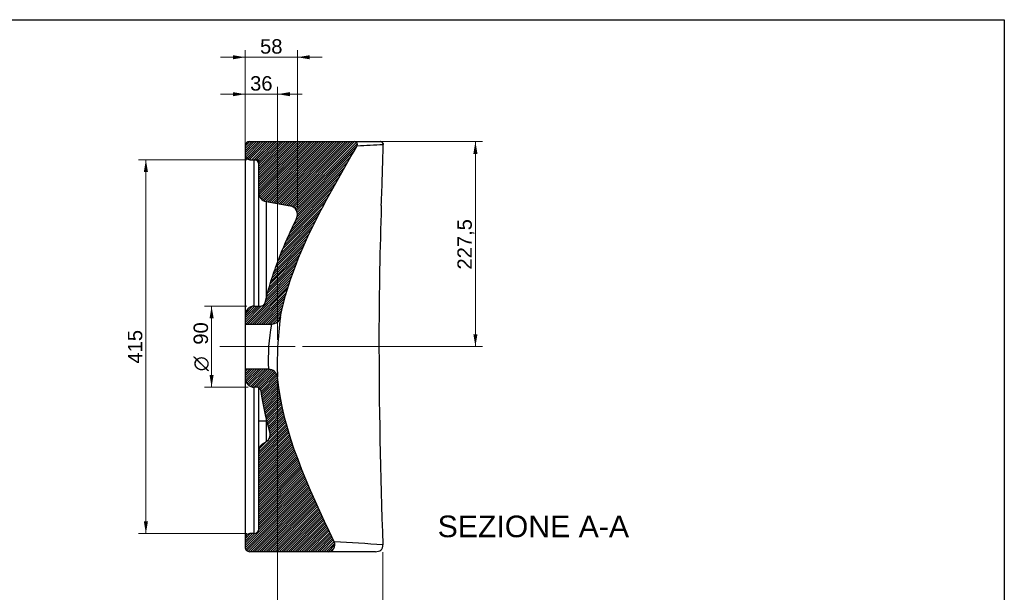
# Model space of a CAD drawing. Header units: millimetres. Extents: x 87 to 2279, y 58 to 1623.
# Tile 2 of 2: x 1183 to 2275, y 987 to 1623. Entities that reach past the tile are written whole.
import ezdxf
from ezdxf.enums import TextEntityAlignment as Align
from ezdxf.lldxf.tags import DXFTag

# ---------------------------------------------------------------- set-up
doc = ezdxf.new("R2010")
doc.units = ezdxf.units.MM
for name, color, linetype in [('1', 7, 'Continuous'), ('Default', 7, 'Continuous'), ('TSUNAMI_70', 7, 'Continuous')]:
    doc.layers.add(name, color=color, linetype=linetype)
doc.styles.add('SEACAD_arial_ttf', font='arial.ttf')
doc.styles.add('SEACAD_semeca1_ttf', font='semeca1.ttf')
tags = doc.linetypes.add('CENTER2', pattern=[28.575000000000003, 19.05, -3.175, 3.175, -3.175]).pattern_tags.tags
tags[10:11] = [DXFTag(74, 4), DXFTag(75, 0), DXFTag(340, '0'), DXFTag(46, 0.0), DXFTag(50, 0.0), DXFTag(44, 0.0), DXFTag(45, 0.0)]
tags[8:9] = [DXFTag(74, 4), DXFTag(75, 0), DXFTag(340, '0'), DXFTag(46, 0.0), DXFTag(50, 0.0), DXFTag(44, 0.0), DXFTag(45, 0.0)]
tags[6:7] = [DXFTag(74, 4), DXFTag(75, 0), DXFTag(340, '0'), DXFTag(46, 0.0), DXFTag(50, 0.0), DXFTag(44, 0.0), DXFTag(45, 0.0)]
tags[4:5] = [DXFTag(74, 4), DXFTag(75, 0), DXFTag(340, '0'), DXFTag(46, 0.0), DXFTag(50, 0.0), DXFTag(44, 0.0), DXFTag(45, 0.0)]
pattern_1 = [(45, (0, 0), (-1.237436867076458, 1.237436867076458), [])]

# ---------------------------------------------------------------- blocks, each defined once
blk = doc.blocks.new('SEANNOT_GROUP')
at = {"layer": 'Default', "color": 136, "linetype": 'CENTER2', "lineweight": 9}
blk.add_line((1488.3811573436, 1259.9253981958), (1404.795417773, 1259.9253981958), dxfattribs=at)
blk = doc.blocks.new('GDimGGroup4')
at = {"layer": 'Default', "linetype": 'Continuous', "lineweight": 9}
for points in [[(1393.286873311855, 1291.32539801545), (1397.82020670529, 1291.32539801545), (1395.553540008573, 1304.925398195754)], [(1393.286873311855, 1228.52539479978), (1395.553540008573, 1214.925394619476), (1397.82020670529, 1228.52539479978)]]:
    blk.add_hatch(color=136, dxfattribs=at).paths.add_polyline_path(points)
at = {"layer": 'Default', "color": 136, "linetype": 'Continuous', "lineweight": 9}
for p, q in [((1434.7954173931, 1304.9253981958), (1387.5535396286, 1304.9253981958)), ((1395.5535400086, 1304.9253981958), (1395.5535400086, 1214.9253946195)), ((1436.1033113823, 1214.9253981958), (1387.5535396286, 1214.9253981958))]:
    blk.add_line(p, q, dxfattribs=at)
for s, style, p in [('90', 'SEACAD_arial_ttf', (1375.5535400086, 1262.1264642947)), ('O', 'SEACAD_semeca1_ttf', (1375.5535400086, 1232.6808502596))]:
    blk.add_text(s, height=16, rotation=90, dxfattribs=dict(at, style=style)).set_placement(p, align=Align.TOP_LEFT)
blk = doc.blocks.new('GDimGGroup5')
at = {"layer": 'Default', "linetype": 'Continuous', "lineweight": 9}
for points in [[(1419.195417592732, 1542.358990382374), (1419.195417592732, 1537.82565698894), (1432.795417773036, 1540.092323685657)], [(1482.410165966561, 1542.358990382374), (1468.810165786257, 1540.092323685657), (1482.410165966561, 1537.82565698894)]]:
    blk.add_hatch(color=136, dxfattribs=at).paths.add_polyline_path(points)
at = {"layer": 'Default', "color": 136, "linetype": 'Continuous', "lineweight": 9}
for p, q in [((1405.5954174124, 1540.0923236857), (1496.0101668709, 1540.0923236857)), ((1432.795417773, 1480.4253985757), (1432.795417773, 1548.0923240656)), ((1468.8101657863, 1267.5291586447), (1468.8101657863, 1548.0923240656))]:
    blk.add_line(p, q, dxfattribs=at)
at = {"layer": 'Default', "color": 136, "linetype": 'Continuous', "lineweight": 9, "style": 'SEACAD_arial_ttf'}
blk.add_text('36', height=16, dxfattribs=at).set_placement((1438.2810520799, 1560.0923236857), align=Align.TOP_LEFT)
blk = doc.blocks.new('GDimGGroup6')
at = {"layer": 'Default', "linetype": 'Continuous', "lineweight": 9}
for points in [[(1482.410165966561, 943.8192778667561), (1482.410165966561, 948.3526112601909), (1468.810165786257, 946.0859445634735)], [(1571.948924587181, 943.8192778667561), (1585.548924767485, 946.0859445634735), (1571.948924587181, 948.3526112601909)]]:
    blk.add_hatch(color=136, dxfattribs=at).paths.add_polyline_path(points)
at = {"layer": 'Default', "color": 136, "linetype": 'Continuous', "lineweight": 9}
for p, q in [((1468.8101657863, 1251.5291578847), (1468.8101657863, 938.0859441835)), ((1585.548923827, 1032.0087834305), (1585.548923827, 938.0859441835)), ((1468.8101657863, 946.0859445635), (1585.5489247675, 946.0859445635))]:
    blk.add_line(p, q, dxfattribs=at)
at = {"layer": 'Default', "color": 136, "linetype": 'Continuous', "lineweight": 9, "style": 'SEACAD_arial_ttf'}
blk.add_text('117', height=16, dxfattribs=at).set_placement((1508.3969365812, 966.0859445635), align=Align.TOP_LEFT)
blk = doc.blocks.new('GDimGGroup7')
at = {"layer": 'Default', "linetype": 'Continuous', "lineweight": 9}
for points in [[(1690.453808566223, 1473.82539801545), (1688.187141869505, 1487.425398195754), (1685.920475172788, 1473.82539801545)], [(1690.453808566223, 1273.525391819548), (1685.920475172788, 1273.525391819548), (1688.187141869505, 1259.925391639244)]]:
    blk.add_hatch(color=136, dxfattribs=at).paths.add_polyline_path(points)
at = {"layer": 'Default', "color": 136, "linetype": 'Continuous', "lineweight": 9}
for p, q in [((1562.4269880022, 1487.4253981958), (1696.1871422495, 1487.4253981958)), ((1688.1871418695, 1487.4253981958), (1688.1871418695, 1259.9253916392)), ((1496.3811582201, 1259.9253981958), (1696.1871422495, 1259.9253981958))]:
    blk.add_line(p, q, dxfattribs=at)
at = {"layer": 'Default', "color": 136, "linetype": 'Continuous', "lineweight": 9, "style": 'SEACAD_arial_ttf'}
blk.add_text('227,5', height=16, rotation=90, dxfattribs=at).set_placement((1668.1871418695, 1345.501481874), align=Align.TOP_LEFT)
blk = doc.blocks.new('GDimGGroup8')
at = {"layer": 'Default', "linetype": 'Continuous', "lineweight": 9}
for points in [[(1320.370495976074, 1453.82539801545), (1324.903829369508, 1453.82539801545), (1322.637162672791, 1467.425398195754)], [(1320.370495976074, 1066.025406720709), (1322.637162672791, 1052.425406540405), (1324.903829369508, 1066.025406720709)]]:
    blk.add_hatch(color=136, dxfattribs=at).paths.add_polyline_path(points)
at = {"layer": 'Default', "color": 136, "linetype": 'Continuous', "lineweight": 9}
for p, q in [((1434.7954173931, 1467.4253981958), (1314.6371622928, 1467.4253981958)), ((1322.6371626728, 1467.4253981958), (1322.6371626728, 1052.4254065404)), ((1434.7954173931, 1052.4253981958), (1314.6371622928, 1052.4253981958))]:
    blk.add_line(p, q, dxfattribs=at)
at = {"layer": 'Default', "color": 136, "linetype": 'Continuous', "lineweight": 9, "style": 'SEACAD_arial_ttf'}
blk.add_text('415', height=16, rotation=90, dxfattribs=at).set_placement((1302.6371626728, 1241.1427936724), align=Align.TOP_LEFT)
blk = doc.blocks.new('GDimGGroup21')
at = {"layer": 'Default', "linetype": 'Continuous', "lineweight": 9}
for points in [[(1419.195417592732, 1583.343024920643), (1419.195417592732, 1578.809691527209), (1432.795417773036, 1581.076358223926)], [(1504.463505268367, 1583.343024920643), (1490.863505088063, 1581.076358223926), (1504.463505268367, 1578.809691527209)]]:
    blk.add_hatch(color=136, dxfattribs=at).paths.add_polyline_path(points)
at = {"layer": 'Default', "color": 136, "linetype": 'Continuous', "lineweight": 9}
for p, q in [((1432.795417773, 1480.4253985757), (1432.795417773, 1589.0763586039)), ((1490.8635050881, 1414.4403364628), (1490.8635050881, 1589.0763586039)), ((1405.5954174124, 1581.0763582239), (1518.0635054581, 1581.0763582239))]:
    blk.add_line(p, q, dxfattribs=at)
at = {"layer": 'Default', "color": 136, "linetype": 'Continuous', "lineweight": 9, "style": 'SEACAD_arial_ttf'}
blk.add_text('58', height=16, dxfattribs=at).set_placement((1449.3077213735, 1601.0763582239), align=Align.TOP_LEFT)

msp = doc.modelspace()

# ---------------------------------------------------------------- hatches: boundary and pattern name
at = {"layer": 'TSUNAMI_70', "linetype": 'Continuous'}
h = msp.add_hatch(dxfattribs=at)
h.set_pattern_fill('ANSI31', scale=0.5511811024, angle=9.362e-06, style=0, pattern_type=2)
h.set_pattern_definition(pattern_1)
edge = h.paths.add_edge_path()
edge.add_arc((1449.942078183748, 1309.925398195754), 5, 270, 346.70834035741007, ccw=False)
edge.add_line((1449.942078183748, 1304.925398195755), (1442.795417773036, 1304.925398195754))
edge.add_arc((1442.795417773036, 1294.925398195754), 10, 90, 180)
edge.add_line((1432.795417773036, 1294.925398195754), (1432.795417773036, 1284.925398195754))
edge.add_line((1432.795417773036, 1284.925398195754), (1462.058347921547, 1284.925398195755))
edge.add_arc((1462.058347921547, 1294.925398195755), 10, 270, 349.0718522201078)
edge.add_spline(control_points=[(1471.877004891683, 1293.029619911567), (1484.101460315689, 1356.342790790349), (1520.283788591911, 1419.631331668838), (1557.021534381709, 1482.919301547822)], knot_values=[0.5725803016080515, 0.5725803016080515, 0.5725803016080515, 0.5725803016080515, 0.9900910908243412, 0.9900910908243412, 0.9900910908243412, 0.9900910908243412], degree=3, periodic=0)
edge.add_arc((1554.426987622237, 1484.425398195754), 3, 329.8654583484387, 450.0000000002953)
edge.add_line((1554.426987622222, 1487.425398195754), (1437.795417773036, 1487.425398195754))
edge.add_arc((1437.795417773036, 1482.425398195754), 5, 90, 180)
edge.add_line((1432.795417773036, 1482.425398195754), (1432.795417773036, 1472.425398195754))
edge.add_arc((1437.795417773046, 1472.425398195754), 5, 180, 270)
edge.add_line((1437.795417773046, 1467.425398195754), (1447.795417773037, 1467.425398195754))
edge.add_line((1447.795417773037, 1467.425398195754), (1447.795417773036, 1430.816394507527))
edge.add_arc((1457.795417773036, 1430.816394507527), 10, 180, 260.0000000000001)
edge.add_line((1456.058935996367, 1420.968316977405), (1482.599986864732, 1416.288413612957))
edge.add_arc((1480.863505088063, 1406.440336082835), 10, -26.08966010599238, 80.00000000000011, ccw=False)
edge.add_spline(control_points=[(1489.844574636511, 1402.042565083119), (1486.183877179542, 1394.566737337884), (1482.649820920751, 1387.028769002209), (1475.909619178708, 1371.79193232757), (1472.70332007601, 1364.093139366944), (1468.954947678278, 1354.342315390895), (1468.218411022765, 1352.386025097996), (1466.776208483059, 1348.469215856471), (1466.070115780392, 1346.507598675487), (1463.998964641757, 1340.6126596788), (1462.681015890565, 1336.669254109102), (1458.933022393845, 1324.794974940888), (1456.708484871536, 1316.820112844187), (1454.808139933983, 1308.775857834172)], knot_values=[0, 0, 0, 0, 0.2499999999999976, 0.2499999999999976, 0.4999999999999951, 0.4999999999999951, 0.5624999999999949, 0.5624999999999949, 0.6249999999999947, 0.6249999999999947, 0.749999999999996, 0.749999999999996, 1, 1, 1, 1], degree=3, periodic=0)
h = msp.add_hatch(dxfattribs=at)
h.set_pattern_fill('ANSI31', scale=0.5511811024, angle=9.362e-06, style=0, pattern_type=2)
h.set_pattern_definition(pattern_1)
edge = h.paths.add_edge_path()
edge.add_arc((1450.551484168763, 1162.676435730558), 10, -68.76483689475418, 15.841630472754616, ccw=False)
edge.add_arc((1457.795417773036, 1144.034401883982), 10, 111.2351631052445, 180)
edge.add_line((1447.795417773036, 1144.034401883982), (1447.795417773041, 1057.425398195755))
edge.add_arc((1442.795417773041, 1057.425398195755), 5, 270, 360, ccw=False)
edge.add_line((1442.795417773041, 1052.425398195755), (1437.795417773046, 1052.425398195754))
edge.add_arc((1437.795417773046, 1047.425398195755), 5, 90, 180)
edge.add_line((1432.795417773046, 1047.425398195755), (1432.795417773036, 1037.425398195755))
edge.add_arc((1437.795417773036, 1037.425398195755), 5, 180, 270.0000000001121)
edge.add_line((1437.795417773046, 1032.425398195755), (1524.879394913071, 1032.425398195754))
edge.add_arc((1524.87939491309, 1039.925398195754), 7.5, 269.9999999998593, 385.5779194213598)
edge.add_spline(control_points=[(1531.644387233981, 1043.163434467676), (1502.486759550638, 1104.080333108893), (1474.552265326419, 1164.995974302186), (1468.657436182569, 1225.888957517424)], knot_values=[0.023587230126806, 0.023587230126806, 0.023587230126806, 0.023587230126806, 0.4250187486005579, 0.4250187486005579, 0.4250187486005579, 0.4250187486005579], degree=3, periodic=0)
edge.add_arc((1458.703966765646, 1224.925398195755), 10, 5.529367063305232, 90)
edge.add_line((1458.703966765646, 1234.925398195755), (1432.795417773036, 1234.925398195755))
edge.add_line((1432.795417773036, 1234.925398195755), (1432.795417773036, 1224.925398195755))
edge.add_arc((1442.795417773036, 1224.925398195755), 10, 180, 270)
edge.add_line((1442.795417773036, 1214.925398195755), (1445.411205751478, 1214.925398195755))
edge.add_arc((1445.411205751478, 1209.925398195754), 5, 8.212822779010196, 90, ccw=False)
edge.add_spline(control_points=[(1450.359927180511, 1210.639650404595), (1452.558526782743, 1195.406576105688), (1455.933045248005, 1180.343822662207), (1460.171683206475, 1165.406228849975)], knot_values=[0, 0, 0, 0, 1, 1, 1, 1], degree=3, periodic=0)

# ---------------------------------------------------------------- linework, layer by layer
at = {"layer": '1', "color": 7, "linetype": 'Continuous'}
for p, q in [((86.8513052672, 1622.7601006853), (2274.8527005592, 1622.7601006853)), ((2274.8527005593, 1622.7601006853), (2274.8527005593, 58.2501321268))]:
    msp.add_line(p, q, dxfattribs=at)
at = {"layer": 'TSUNAMI_70', "color": 7, "linetype": 'Continuous'}
for p, q in [((1437.795417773, 1487.4253981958), (1554.4269876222, 1487.4253981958)), ((1554.4269876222, 1487.4253981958), (1582.927673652, 1487.4253981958)), ((1432.795417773, 1482.4253981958), (1432.795417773, 1472.4253981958)), ((1432.795417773, 1472.4253981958), (1432.795417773, 1294.9253981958)), ((1437.795417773, 1467.4253981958), (1447.795417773, 1467.4253981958)), ((1442.795417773, 1304.9253981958), (1442.795417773, 1467.4253981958)), ((1447.795417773, 1430.8163945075), (1447.795417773, 1467.4253981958)), ((1447.795417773, 1304.9253981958), (1447.795417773, 1430.8163945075)), ((1456.0589359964, 1420.9683169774), (1456.0589359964, 1313.6569956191)), ((1456.0589359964, 1420.9683169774), (1482.5999868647, 1416.288413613)), ((1442.795417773, 1304.9253981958), (1449.9420781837, 1304.9253981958)), ((1432.795417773, 1294.9253981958), (1432.795417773, 1284.9253981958)), ((1432.795417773, 1284.9253981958), (1432.795417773, 1234.9253981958)), ((1432.795417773, 1284.9253981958), (1462.0583479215, 1284.9253981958)), ((1432.795417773, 1234.9253981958), (1432.795417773, 1224.9253981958)), ((1458.7039667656, 1234.9253981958), (1432.795417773, 1234.9253981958)), ((1432.795417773, 1224.9253981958), (1432.7954177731, 1047.4253981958)), ((1442.795417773, 1052.4253981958), (1442.795417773, 1214.9253981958)), ((1445.4112057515, 1214.9253981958), (1442.795417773, 1214.9253981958)), ((1447.795417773, 1177.4253981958), (1447.795417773, 1214.3203422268)), ((1456.0589359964, 1181.3042870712), (1456.0589359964, 1177.4253981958)), ((1447.795417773, 1144.034401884), (1447.795417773, 1177.4253981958)), ((1456.0589359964, 1177.4253981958), (1447.795417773, 1177.4253981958)), ((1456.0589359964, 1177.4253981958), (1456.0589359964, 1154.3297013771)), ((1456.0589359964, 1177.4253981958), (1456.9742239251, 1177.4253981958)), ((1447.795417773, 1057.4253981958), (1447.795417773, 1144.034401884)), ((1442.795417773, 1052.4253981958), (1437.795417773, 1052.4253981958)), ((1432.795417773, 1047.4253981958), (1432.795417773, 1037.4253981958)), ((1524.8793949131, 1032.4253981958), (1437.795417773, 1032.4253981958)), ((1577.3884335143, 1032.4253981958), (1524.8793949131, 1032.4253981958))]:
    msp.add_line(p, q, dxfattribs=at)
for centre, radius, start, end in [((1437.795417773, 1482.4253981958), 5.000000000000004, 90, 180), ((1554.4269876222, 1484.4253981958), 3.000000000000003, 329.8654583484, 90.0000000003), ((1582.9095282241, 1484.2888188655), 3.129753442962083, 16.8615056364, 68.5701104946), ((1510.3687918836, 2697.8650537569), 1215.84113238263, 272.1990221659, 273.5610810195), ((-5527.1537509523, 1682.1489262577), 7115.94332035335, 357.8596726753, 358.4056116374), ((1437.795417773, 1472.4253981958), 5.000000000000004, 180, 270), ((1442.795417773, 1462.4253981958), 5.000000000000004, 0, 90), ((1457.795417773, 1430.8163945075), 9.99999999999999, 180, 260), ((1480.8635050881, 1406.4403360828), 10.00000000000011, 333.910339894, 80), ((6181.1634228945, 1259.9253981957), 4599.999999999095, 178.0507717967, 179.8313758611), ((1442.795417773, 1294.9253981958), 10.00000000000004, 90, 180), ((1449.9420781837, 1309.9253981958), 4.999999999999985, 270, 346.7083403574), ((1449.9941206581, 1309.8933452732), 4.939298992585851, 306.9670093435, 346.8201746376), ((1462.0583479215, 1294.9253981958), 10, 270, 349.0718522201), ((1856.266486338, 1240.9496238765), 387.9015331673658, 172.3016637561, 182.2251254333), ((1856.266486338, 1240.9496238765), 387.9015331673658, 172.2841184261, 172.2843970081), ((1662.3559763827, 1246.3753876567), 203.9736337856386, 169.1058567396, 183.217970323), ((7787.6446107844, 1272.7555179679), 6206.461306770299, 179.9934651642, 182.1491365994), ((1458.7039667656, 1224.9253981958), 10.00000000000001, 5.5293670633, 90), ((1442.795417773, 1224.9253981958), 9.99999999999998, 180, 270), ((1445.4112057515, 1209.9253981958), 5.000000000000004, 8.212822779, 90), ((1450.5514841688, 1162.6764357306), 9.999999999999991, 291.2351631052, 15.8416304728), ((1457.795417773, 1144.034401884), 9.999999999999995, 111.2351631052, 180), ((1449.7121378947, 1164.7021531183), 12.19190031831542, 292.8643690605, 293.9290211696), ((1437.795417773, 1047.4253981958), 5.000000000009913, 90, 180), ((1442.795417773, 1057.4253981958), 5.000000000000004, 270, 360), ((1524.8793949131, 1039.9253981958), 7.500000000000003, 269.9999999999, 25.5779194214), ((1421.480287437, -1301.3656420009), 2347.115829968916, 85.991628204, 87.3097800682), ((1578.0521352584, 1039.3308888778), 7.527375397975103, 315.5781312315, 5.1669022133), ((1437.795417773, 1037.4253981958), 5, 180, 270.0000000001), ((1577.5263393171, 1043.8782954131), 11.45372745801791, 269.3101275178, 301.0162468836)]:
    msp.add_arc(centre, radius, start, end, dxfattribs=at)
msp.add_rational_spline([(1585.887822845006, 1484.371528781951), (1585.941948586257, 1487.425398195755), (1582.927673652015, 1487.425398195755)], [1, 0.7007294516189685, 1], degree=2, dxfattribs=at)
for points in [[(1471.877004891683, 1293.029619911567), (1484.101460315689, 1356.342790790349), (1520.283788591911, 1419.631331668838), (1557.021534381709, 1482.919301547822)], [(1531.644387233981, 1043.163434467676), (1502.486759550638, 1104.080333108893), (1474.552265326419, 1164.995974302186), (1468.657436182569, 1225.888957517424)], [(1460.171683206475, 1165.406228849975), (1455.933045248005, 1180.343822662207), (1452.558526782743, 1195.406576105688), (1450.359927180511, 1210.639650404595)]]:
    msp.add_open_spline(points, degree=3, dxfattribs=at)
for points, knots in [([(1586.034595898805, 1484.156803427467), (1586.012249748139, 1484.229503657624), (1585.988800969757, 1484.28335931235), (1585.939692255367, 1484.355326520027), (1585.913899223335, 1484.373079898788), (1585.887822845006, 1484.371528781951)], [0, 0, 0, 0, 0.5, 0.5, 1, 1, 1, 1]), ([(1585.902298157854, 1485.207466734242), (1585.909915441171, 1485.184948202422), (1585.917228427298, 1485.16199692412), (1585.952162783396, 1485.045391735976), (1585.975397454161, 1484.943835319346), (1586.010285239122, 1484.733287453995), (1586.022253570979, 1484.62365195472), (1586.035944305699, 1484.395247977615), (1586.03752711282, 1484.276079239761), (1586.034595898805, 1484.156803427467)], [0.7968089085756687, 0.7968089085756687, 0.7968089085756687, 0.7968089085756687, 0.8124999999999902, 0.8124999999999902, 0.8749999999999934, 0.8749999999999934, 0.9374999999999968, 0.9374999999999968, 1, 1, 1, 1]), ([(1454.808139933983, 1308.775857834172), (1456.708484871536, 1316.820112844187), (1458.933022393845, 1324.794974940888), (1462.681015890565, 1336.669254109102), (1463.998964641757, 1340.6126596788), (1466.070115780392, 1346.507598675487), (1466.776208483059, 1348.469215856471), (1468.218411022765, 1352.386025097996), (1468.954947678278, 1354.342315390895), (1472.70332007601, 1364.093139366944), (1475.909619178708, 1371.79193232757), (1482.649820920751, 1387.028769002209), (1486.183877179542, 1394.566737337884), (1489.844574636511, 1402.042565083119)], [0, 0, 0, 0, 0.2500000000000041, 0.2500000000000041, 0.3750000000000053, 0.3750000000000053, 0.4375000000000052, 0.4375000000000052, 0.5000000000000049, 0.5000000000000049, 0.7500000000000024, 0.7500000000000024, 1, 1, 1, 1])]:
    msp.add_open_spline(points, degree=3, knots=knots, dxfattribs=at)

# ---------------------------------------------------------------- block references
at = {"layer": 'Default'}
for name in ['GDimGGroup21', 'GDimGGroup5', 'GDimGGroup7', 'GDimGGroup8', 'GDimGGroup4', 'SEANNOT_GROUP', 'GDimGGroup6']:
    msp.add_blockref(name, (0, 0), dxfattribs=at)

# ---------------------------------------------------------------- texts
at = {"color": 7, "linetype": 'Continuous', "style": 'SEACAD_arial_ttf'}
msp.add_text('SEZIONE A-A', height=24, dxfattribs=at).set_placement((1646.2410373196, 1072.4790943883), align=Align.TOP_LEFT)

doc.saveas('drawing.dxf')
